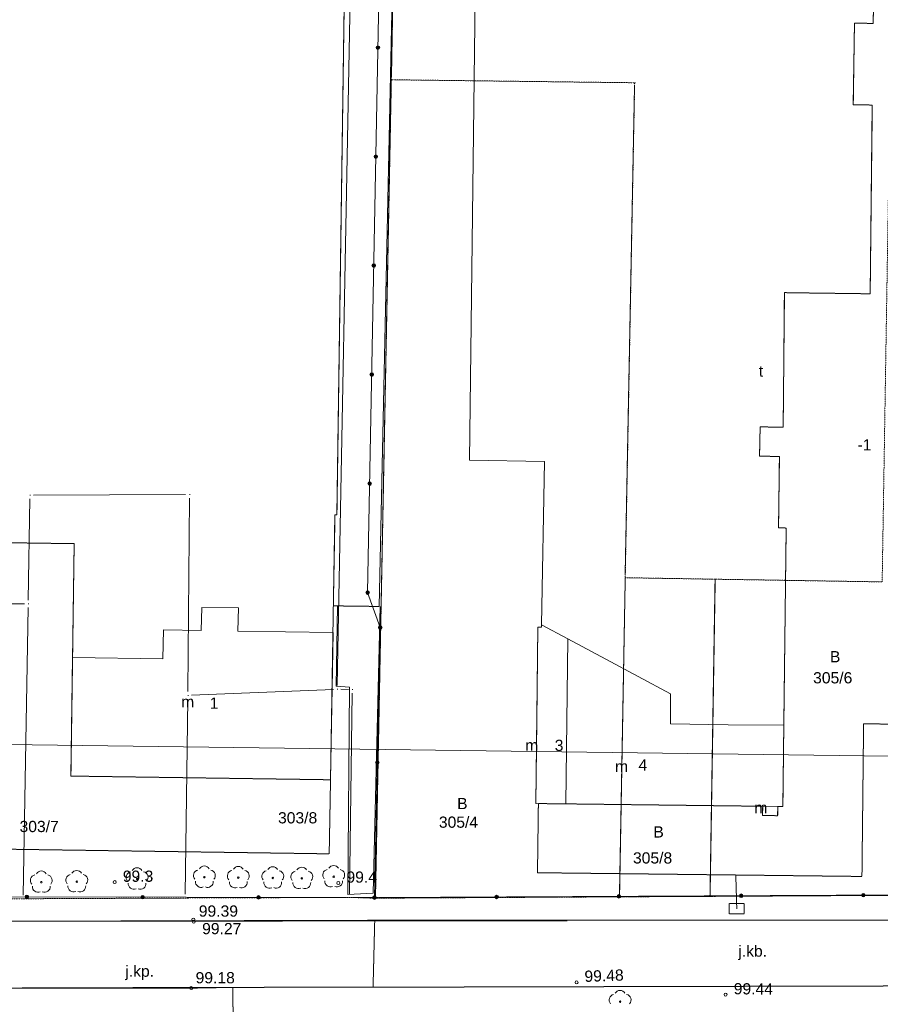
# Model space of a CAD drawing. Header units: millimetres. Extents: x 7098408 to 7789344, y 5351952 to 5979042.
# Tile 51 of 55: x 7534133 to 7591657, y 5845621 to 5911459. Entities that reach past the tile are written whole.
import ezdxf

# ---------------------------------------------------------------- set-up
doc = ezdxf.new("R2010")
doc.units = ezdxf.units.MM
doc.header["$MEASUREMENT"] = 0
doc.linetypes.add('4002', pattern=[2, 1, -1])
doc.linetypes.add('4003', pattern=[3, 2, -1])
for name, color, linetype, lineweight, true_color in [('Budynki_Nr_pióra__102', 7, 'Continuous', 5, 0xcccccc), ('Drogi_Nr_pióra__102', 7, 'Continuous', 5, 0xcccccc), ('Dzialki_Nr_pióra__102', 7, 'Continuous', 5, 0xcccccc), ('Elementy_budynkow_Nr_pióra__102', 7, 'Continuous', 5, 0xcccccc), ('Ogrodzenia_Nr_pióra__102', 7, 'Continuous', 5, 0xcccccc), ('Projekty_Nr_pióra__102', 7, 'Continuous', 5, 0xcccccc), ('Roslinnosc_Nr_pióra__102', 7, 'Continuous', 5, 0xcccccc), ('Rzezba_Nr_pióra__102', 7, 'Continuous', 5, 0xcccccc), ('SYSTEM_Nr_pióra__102', 7, 'Continuous', 5, 0xcccccc), ('Uzytki_Nr_pióra__102', 7, 'Continuous', 5, 0xcccccc)]:
    doc.layers.add(name, color=color, linetype=linetype, lineweight=lineweight, true_color=true_color)
doc.styles.add('STYL_AUTOMATYCZNY_2', font='arial.ttf')

msp = doc.modelspace()

# ---------------------------------------------------------------- linework, layer by layer
at = {"layer": 'Budynki_Nr_pióra__102', "color": 254, "linetype": 'Continuous', "lineweight": 5, "true_color": 0xcccccc, "flags": 128}
for points in [[(7556201.07, 5938819.93), (7555337.36, 5878347.34), (7555207.25, 5878347.34), (7554910.01, 5860634.82), (7537557.78, 5860882.02), (7537774.96, 5876423.76), (7530540.02, 5876522.84)], [(7591251.81, 5914809.24), (7591181.75, 5911206.29), (7589930.72, 5911236.31), (7589850.66, 5905771.83), (7591121.7, 5905751.81), (7590981.59, 5893131.46), (7585246.88, 5893211.53), (7585166.82, 5884204.14), (7583625.55, 5884234.17), (7583585.52, 5882272.56), (7584916.61, 5882252.54), (7584856.56, 5877478.63), (7585366.98, 5877468.62), (7585206.85, 5864277.8), (7585146.8, 5858853.36), (7584806.52, 5858853.36), (7584796.51, 5858232.85), (7583785.68, 5858242.86), (7583795.69, 5858863.36), (7570644.91, 5859023.5), (7568623.25, 5859053.52), (7568693.31, 5864548.03), (7568763.37, 5870843.19), (7569003.56, 5870843.19), (7569003.56, 5871003.32), (7569203.73, 5881912.26), (7564199.62, 5882012.35), (7564770.09, 5929391.2)]]:
    msp.add_lwpolyline(points, dxfattribs=at)
at = {"layer": 'Drogi_Nr_pióra__102', "color": 254, "linetype": 'Continuous', "lineweight": 5, "true_color": 0xcccccc}
for p, q in [((7555284.31, 5866891.95), (7555368.38, 5872259.35)), ((7558229.73, 5872212.31), (7557755.34, 5853049.6)), ((7556172.04, 5866837.9), (7555284.31, 5866891.95)), ((7556062.95, 5852966.53), (7556172.04, 5866837.9)), ((7557755.34, 5853049.6), (7556062.95, 5852966.53)), ((7570732.98, 5851210.09), (7530844.27, 5851164.05)), ((7598757.96, 5851257.13), (7557864.43, 5851237.11)), ((7548367.64, 5846753.43), (7531035.43, 5846701.39))]:
    msp.add_line(p, q, dxfattribs=at)
at = {"layer": 'Drogi_Nr_pióra__102', "color": 254, "linetype": '4003', "lineweight": 5, "true_color": 0xcccccc}
for p, q in [((7530844.27, 5851164.05), (7557864.43, 5851237.11)), ((7557864.43, 5851237.11), (7557754.34, 5846763.44)), ((7557754.34, 5846763.44), (7557864.43, 5851237.11)), ((7557864.43, 5851237.11), (7598757.96, 5851257.13)), ((7531035.43, 5846701.39), (7548367.64, 5846753.43)), ((7545605.38, 5846703.39), (7531035.43, 5846701.39)), ((7548367.64, 5846753.43), (7545605.38, 5846703.39)), ((7548367.64, 5846753.43), (7557754.34, 5846763.44)), ((7557754.34, 5846763.44), (7548367.64, 5846753.43)), ((7548438.7, 5842701.11), (7548367.64, 5846753.43)), ((7548367.64, 5846753.43), (7548438.7, 5842701.11)), ((7557754.34, 5846763.44), (7603862.15, 5846873.53)), ((7603862.15, 5846873.53), (7557754.34, 5846763.44))]:
    msp.add_line(p, q, dxfattribs=at)
at = {"layer": 'Dzialki_Nr_pióra__102', "color": 254, "linetype": 'Continuous', "lineweight": 5, "true_color": 0xcccccc}
for p, q in [((7555357.37, 5866939.99), (7556768.53, 5941521.14)), ((7559630.88, 5941230.91), (7558980.34, 5907693.4)), ((7558970.34, 5907192.99), (7557919.47, 5852968.53)), ((7557919.47, 5852968.53), (7558970.34, 5907192.99)), ((7559225.55, 5907440.2), (7574988.47, 5907246.04)), ((7575233.67, 5906992.83), (7574613.16, 5874396.1)), ((7534699.43, 5872644.66), (7534801.52, 5879420.22)), ((7535055.73, 5879671.43), (7545224.06, 5879709.46)), ((7545472.27, 5879460.25), (7545366.18, 5866529.65)), ((7574858.36, 5874141.89), (7580362.88, 5874049.82)), ((7574604.16, 5873895.69), (7574231.85, 5853058.6)), ((7574231.85, 5853058.6), (7574604.16, 5873895.69)), ((7580609.08, 5873795.61), (7580276.81, 5853088.63)), ((7580276.81, 5853088.63), (7580609.08, 5873795.61)), ((7580863.29, 5874041.81), (7591532.04, 5873869.67)), ((7523386.16, 5872384.45), (7534445.23, 5872394.46)), ((7534691.43, 5872144.25), (7534369.16, 5852928.5)), ((7534369.16, 5852928.5), (7534691.43, 5872144.25)), ((7545614.38, 5866289.45), (7555102.16, 5866679.77)), ((7556102.98, 5866681.78), (7555602.57, 5866687.78)), ((7555602.57, 5866687.78), (7556102.98, 5866681.78)), ((7556186.05, 5853018.57), (7556350.19, 5866429.57)), ((7556350.19, 5866429.57), (7556186.05, 5853018.57)), ((7545361.18, 5866029.24), (7545187.03, 5852978.54)), ((7545187.03, 5852978.54), (7545361.18, 5866029.24)), ((7544933.83, 5852727.33), (7534615.36, 5852679.29)), ((7534615.36, 5852679.29), (7544933.83, 5852727.33)), ((7555932.85, 5852767.37), (7545434.24, 5852729.33)), ((7545434.24, 5852729.33), (7555932.85, 5852767.37)), ((7557664.27, 5852725.33), (7556433.26, 5852761.36)), ((7556433.26, 5852761.36), (7557664.27, 5852725.33)), ((7573977.64, 5852807.4), (7558164.68, 5852719.33)), ((7558164.68, 5852719.33), (7573977.64, 5852807.4)), ((7580022.6, 5852837.42), (7574478.05, 5852809.4)), ((7574478.05, 5852809.4), (7580022.6, 5852837.42)), ((7592122.52, 5852907.48), (7580523.01, 5852839.42)), ((7580523.01, 5852839.42), (7592122.52, 5852907.48))]:
    msp.add_line(p, q, dxfattribs=at)
at = {"layer": 'Elementy_budynkow_Nr_pióra__102', "color": 254, "linetype": '4003', "lineweight": 5, "true_color": 0xcccccc, "flags": 128}
for points in [[(7554910.01, 5860634.82), (7554820.93, 5855681.76), (7526000.3, 5856097.1), (7527247.32, 5943149.48), (7539176.1, 5942981.34), (7559633.88, 5941342), (7558160.67, 5872223.32), (7555098.16, 5872263.35), (7555207.25, 5878347.34), (7555337.36, 5878347.34), (7556201.07, 5938819.93), (7555780.72, 5938829.94), (7555770.71, 5936438.98), (7550346.26, 5936518.04), (7550376.29, 5938910), (7547343.8, 5938949.03), (7547353.81, 5939449.44), (7544131.17, 5939499.49), (7544131.17, 5938999.08), (7539317.22, 5939068.13), (7539327.23, 5940189.05), (7531831.08, 5940298.14), (7531811.07, 5938776.89), (7532311.48, 5938766.89), (7532222.4, 5932732.94), (7530090.65, 5932772.97), (7530021.6, 5927728.83), (7531572.87, 5927708.82), (7531473.79, 5920784.14), (7529922.52, 5920814.16), (7529764.39, 5909706.06), (7532346.5, 5909677.03), (7532316.48, 5907645.37), (7531285.63, 5907655.37), (7531186.55, 5900599.59), (7529636.28, 5900619.6), (7529626.27, 5900129.2), (7531177.55, 5900109.19), (7531147.52, 5897658.18), (7529596.25, 5897677.19), (7529477.15, 5889861.78), (7531028.42, 5889841.77), (7530999.4, 5887390.76), (7529448.13, 5887409.77), (7529398.09, 5884088.05), (7530949.36, 5884068.03), (7530909.33, 5881616.02), (7530609.08, 5881616.02), (7530540.02, 5876522.84), (7537774.96, 5876423.76), (7537557.78, 5860882.02)], [(7568803.4, 5859043.51), (7570644.91, 5859023.5), (7583795.69, 5858863.36), (7583785.68, 5858242.86), (7584796.51, 5858232.85), (7584806.52, 5858853.36), (7585146.8, 5858853.36), (7585206.85, 5864277.8), (7585366.98, 5877468.62), (7584856.56, 5877478.63), (7584906.6, 5881712.1), (7584916.61, 5882252.54), (7583585.52, 5882272.56), (7583625.55, 5884234.17), (7585166.82, 5884204.14), (7585196.84, 5887426.79), (7585246.88, 5893211.53), (7585557.14, 5893201.52), (7590981.59, 5893131.46), (7591121.7, 5905751.81), (7589850.66, 5905771.83), (7589930.72, 5911236.31), (7591181.75, 5911206.29), (7591251.81, 5914809.24), (7588769.77, 5914859.28), (7588829.82, 5919393), (7591301.85, 5919362.97), (7591311.86, 5922845.83), (7595805.54, 5922815.81), (7595535.32, 5899346.56), (7600529.41, 5899286.51), (7600109.07, 5864257.79), (7590541.22, 5864377.89), (7590431.13, 5854169.52), (7568743.35, 5854419.72)]]:
    msp.add_lwpolyline(points, close=True, dxfattribs=at)
at = {"layer": 'Elementy_budynkow_Nr_pióra__102', "color": 254, "linetype": 'Continuous', "lineweight": 5, "true_color": 0xcccccc, "flags": 128}
for points in [[(7537557.78, 5860882.02), (7537666.87, 5868818.53), (7543710.82, 5868729.45), (7543740.85, 5870650.03), (7546271.92, 5870611), (7546301.95, 5872162.27), (7548753.96, 5872132.24), (7548723.93, 5870580.97), (7555089.15, 5870491.9), (7554910.01, 5860634.82)], [(7568763.37, 5870843.19), (7569003.56, 5870843.19), (7569003.56, 5871003.32), (7570775.02, 5870052.54), (7570644.91, 5859023.5), (7568623.25, 5859053.52)], [(7570775.02, 5870052.54), (7573307.09, 5868701.43), (7577640.65, 5866379.53), (7577630.64, 5864367.88), (7581493.81, 5864317.84), (7585206.85, 5864277.8), (7585146.8, 5858853.36), (7584806.52, 5858853.36), (7583795.69, 5858863.36), (7570644.91, 5859023.5)], [(7583795.69, 5858863.36), (7584806.52, 5858853.36), (7584796.51, 5858232.85), (7583785.68, 5858242.86)]]:
    msp.add_lwpolyline(points, close=True, dxfattribs=at)
at = {"layer": 'Ogrodzenia_Nr_pióra__102', "color": 254, "linetype": 'Continuous', "lineweight": 5, "true_color": 0xcccccc}
for p, q in [((7558623.05, 5938740.86), (7557390.04, 5873154.08)), ((7557390.04, 5873154.08), (7558230.73, 5870823.17)), ((7558230.73, 5870823.17), (7557843.41, 5852759.36)), ((7557843.41, 5852759.36), (7526871.01, 5852815.4)), ((7557843.41, 5852759.36), (7598697.91, 5852958.52))]:
    msp.add_line(p, q, dxfattribs=at)
for centre, radius in [((7558074.6, 5909590.96), 120.1), ((7558074.6, 5909590.96), 80.07), ((7558074.6, 5909590.96), 40.03), ((7557938.49, 5902303.99), 120.1), ((7557938.49, 5902303.99), 80.07), ((7557938.49, 5902303.99), 40.03), ((7557801.38, 5895016.01), 120.1), ((7557801.38, 5895016.01), 80.07), ((7557801.38, 5895016.01), 40.03), ((7557664.27, 5887729.03), 120.1), ((7557664.27, 5887729.03), 80.07), ((7557664.27, 5887729.03), 40.03), ((7557527.15, 5880441.06), 120.1), ((7557527.15, 5880441.06), 80.07), ((7557527.15, 5880441.06), 40.03), ((7557390.04, 5873154.08), 120.1), ((7557390.04, 5873154.08), 120.1), ((7557390.04, 5873154.08), 80.07), ((7557390.04, 5873154.08), 80.07), ((7557390.04, 5873154.08), 40.03), ((7557390.04, 5873154.08), 40.03), ((7558230.73, 5870823.17), 120.1), ((7558230.73, 5870823.17), 120.1), ((7558230.73, 5870823.17), 80.07), ((7558230.73, 5870823.17), 80.07), ((7558230.73, 5870823.17), 40.03), ((7558230.73, 5870823.17), 40.03), ((7558037.57, 5861791.77), 120.1), ((7558037.57, 5861791.77), 80.07), ((7558037.57, 5861791.77), 40.03), ((7534614.36, 5852801.39), 120.1), ((7534614.36, 5852801.39), 80.07), ((7534614.36, 5852801.39), 40.03), ((7542356.71, 5852787.38), 120.1), ((7542356.71, 5852787.38), 80.07), ((7542356.71, 5852787.38), 40.03), ((7550100.06, 5852773.37), 120.1), ((7550100.06, 5852773.37), 80.07), ((7550100.06, 5852773.37), 40.03), ((7557843.41, 5852759.36), 120.1), ((7557843.41, 5852759.36), 120.1), ((7557843.41, 5852759.36), 120.1), ((7557843.41, 5852759.36), 80.07), ((7557843.41, 5852759.36), 80.07), ((7557843.41, 5852759.36), 80.07), ((7557843.41, 5852759.36), 40.03), ((7557843.41, 5852759.36), 40.03), ((7557843.41, 5852759.36), 40.03), ((7566014.11, 5852799.39), 120.1), ((7566014.11, 5852799.39), 80.07), ((7566014.11, 5852799.39), 40.03), ((7574184.81, 5852839.42), 120.1), ((7574184.81, 5852839.42), 80.07), ((7574184.81, 5852839.42), 40.03), ((7582356.51, 5852878.46), 120.1), ((7582356.51, 5852878.46), 80.07), ((7582356.51, 5852878.46), 40.03), ((7590527.21, 5852918.49), 120.1), ((7590527.21, 5852918.49), 80.07), ((7590527.21, 5852918.49), 40.03)]:
    msp.add_circle(centre, radius, dxfattribs=at)
at = {"layer": 'Projekty_Nr_pióra__102', "color": 254, "linetype": '4003', "lineweight": 5, "true_color": 0xcccccc}
msp.add_line((7582064.27, 5852012.75), (7581998.22, 5854265.59), dxfattribs=at)
at = {"layer": 'Projekty_Nr_pióra__102', "color": 254, "linetype": '4003', "lineweight": 5, "true_color": 0xcccccc, "flags": 128}
msp.add_lwpolyline([(7581563.86, 5852363.03), (7582564.68, 5852363.03), (7582564.68, 5851662.46), (7581563.86, 5851662.46)], close=True, dxfattribs=at)
at = {"layer": 'Roslinnosc_Nr_pióra__102', "color": 254, "linetype": 'Continuous', "lineweight": 5, "true_color": 0xcccccc}
for centre in [(7535577.15, 5853787.2), (7537949.1, 5853817.23), (7541981.41, 5853998.37), (7546475.09, 5854118.47), (7548746.95, 5854089.45), (7551048.84, 5854069.43), (7552989.43, 5854039.41), (7555121.18, 5854150.5), (7574265.88, 5845797.65)]:
    msp.add_circle(centre, 50.04, dxfattribs=at)
for centre, start, end in [((7535577.15, 5854162.51), 30.19, 149.7700001), ((7537949.1, 5854192.53), 30.1900001, 149.77), ((7541626.11, 5854113.47), 102.5, 221.7500001), ((7541981.41, 5854373.68), 30.19, 149.7700001), ((7542336.7, 5854113.47), 318.3000001, 77.4899999), ((7546119.8, 5854233.57), 102.5000001, 221.75), ((7546475.09, 5854493.78), 30.19, 149.7700001), ((7546830.38, 5854233.57), 318.2999999, 77.4899999), ((7548391.66, 5854204.54), 102.4999999, 221.7500002), ((7548746.95, 5854464.76), 30.1900002, 149.7699999), ((7549102.24, 5854204.54), 318.3000001, 77.4899997), ((7550693.55, 5854184.53), 102.5000001, 221.75), ((7551048.84, 5854444.74), 30.19, 149.7700001), ((7551404.13, 5854184.53), 318.2999999, 77.4899999), ((7552634.14, 5854154.5), 102.5000001, 221.75), ((7552989.43, 5854414.72), 30.1899999, 149.7700002), ((7553344.72, 5854154.5), 318.3, 77.4899999), ((7554765.89, 5854265.59), 102.5000001, 221.75), ((7555121.18, 5854525.81), 30.1899999, 149.7700001), ((7555476.47, 5854265.59), 318.3, 77.49), ((7535221.86, 5853902.3), 102.5, 221.7500001), ((7535932.45, 5853902.3), 318.3, 77.4899999), ((7537593.81, 5853932.32), 102.5, 221.7500001), ((7538304.39, 5853932.32), 318.3000002, 77.4899998), ((7541761.22, 5853693.12), 174.33, 293.4499999), ((7542201.59, 5853693.12), 246.2399999, 5.74), ((7546254.91, 5853813.22), 174.3299999, 293.4499999), ((7546695.27, 5853813.22), 246.2399999, 5.74), ((7548526.77, 5853784.2), 174.33, 293.4499998), ((7548967.13, 5853784.2), 246.24, 5.7399999), ((7550828.66, 5853764.18), 174.3299999, 293.4499999), ((7551269.02, 5853764.18), 246.2399999, 5.74), ((7552769.25, 5853734.16), 174.3299999, 293.45), ((7553209.61, 5853734.16), 246.2399999, 5.74), ((7554901, 5853845.25), 174.33, 293.45), ((7555341.36, 5853845.25), 246.2399999, 5.74), ((7535356.97, 5853481.95), 174.33, 293.4499999), ((7535797.33, 5853481.95), 246.2399999, 5.74), ((7537728.92, 5853511.98), 174.33, 293.45), ((7538169.28, 5853511.98), 246.24, 5.74), ((7574265.88, 5846172.96), 30.19, 149.7700001), ((7573910.59, 5845912.74), 102.5, 221.7500001), ((7574621.17, 5845912.74), 318.3000001, 77.4899999)]:
    msp.add_arc(centre, 375.31, start, end, dxfattribs=at)
at = {"layer": 'Rzezba_Nr_pióra__102', "color": 254, "linetype": 'Continuous', "lineweight": 5, "true_color": 0xcccccc}
for centre in [(7540481.17, 5853788.2), (7555431.43, 5853730.15), (7545735.48, 5851287.15), (7545765.51, 5851147.04), (7571353.49, 5847087.71), (7545605.38, 5846703.39), (7581311.66, 5846269.04)]:
    msp.add_circle(centre, 100.08, dxfattribs=at)
at = {"layer": 'SYSTEM_Nr_pióra__102', "color": 254, "linetype": 'Continuous', "lineweight": 5, "true_color": 0xcccccc}
for p, q in [((7558975.34, 5907443.2), (7559025.38, 5907443.2)), ((7558975.34, 5907443.2), (7559025.38, 5907443.2)), ((7558975.34, 5907443.2), (7559025.38, 5907443.2)), ((7558975.34, 5907443.2), (7559025.38, 5907443.2)), ((7575238.68, 5907243.04), (7575288.72, 5907243.04)), ((7575238.68, 5907243.04), (7575288.72, 5907243.04)), ((7534805.52, 5879670.43), (7534855.56, 5879670.43)), ((7534805.52, 5879670.43), (7534855.56, 5879670.43)), ((7545474.27, 5879710.46), (7545524.31, 5879710.46)), ((7545474.27, 5879710.46), (7545524.31, 5879710.46)), ((7574608.16, 5874145.9), (7574658.2, 5874145.9)), ((7574608.16, 5874145.9), (7574658.2, 5874145.9)), ((7574608.16, 5874145.9), (7574658.2, 5874145.9)), ((7574608.16, 5874145.9), (7574658.2, 5874145.9)), ((7580613.08, 5874045.81), (7580663.12, 5874045.81)), ((7580613.08, 5874045.81), (7580663.12, 5874045.81)), ((7580613.08, 5874045.81), (7580663.12, 5874045.81)), ((7580613.08, 5874045.81), (7580663.12, 5874045.81)), ((7534695.43, 5872394.46), (7534745.47, 5872394.46)), ((7534695.43, 5872394.46), (7534745.47, 5872394.46)), ((7534695.43, 5872394.46), (7534745.47, 5872394.46)), ((7534695.43, 5872394.46), (7534745.47, 5872394.46)), ((7545364.18, 5866279.45), (7545414.22, 5866279.45)), ((7545364.18, 5866279.45), (7545414.22, 5866279.45)), ((7545364.18, 5866279.45), (7545414.22, 5866279.45)), ((7545364.18, 5866279.45), (7545414.22, 5866279.45)), ((7555352.37, 5866689.78), (7555402.41, 5866689.78)), ((7555352.37, 5866689.78), (7555402.41, 5866689.78)), ((7555352.37, 5866689.78), (7555402.41, 5866689.78)), ((7555352.37, 5866689.78), (7555402.41, 5866689.78)), ((7556353.19, 5866679.77), (7556403.23, 5866679.77)), ((7556353.19, 5866679.77), (7556403.23, 5866679.77)), ((7556353.19, 5866679.77), (7556403.23, 5866679.77)), ((7556353.19, 5866679.77), (7556403.23, 5866679.77)), ((7534365.16, 5852678.29), (7534415.2, 5852678.29)), ((7534365.16, 5852678.29), (7534415.2, 5852678.29)), ((7534365.16, 5852678.29), (7534415.2, 5852678.29)), ((7534365.16, 5852678.29), (7534415.2, 5852678.29)), ((7534365.16, 5852678.29), (7534415.2, 5852678.29)), ((7534365.16, 5852678.29), (7534415.2, 5852678.29)), ((7545184.03, 5852728.33), (7545234.07, 5852728.33)), ((7545184.03, 5852728.33), (7545234.07, 5852728.33)), ((7545184.03, 5852728.33), (7545234.07, 5852728.33)), ((7545184.03, 5852728.33), (7545234.07, 5852728.33)), ((7545184.03, 5852728.33), (7545234.07, 5852728.33)), ((7545184.03, 5852728.33), (7545234.07, 5852728.33)), ((7556183.05, 5852768.37), (7556233.09, 5852768.37)), ((7556183.05, 5852768.37), (7556233.09, 5852768.37)), ((7556183.05, 5852768.37), (7556233.09, 5852768.37)), ((7556183.05, 5852768.37), (7556233.09, 5852768.37)), ((7556183.05, 5852768.37), (7556233.09, 5852768.37)), ((7556183.05, 5852768.37), (7556233.09, 5852768.37)), ((7557914.47, 5852718.33), (7557964.51, 5852718.33)), ((7557914.47, 5852718.33), (7557964.51, 5852718.33)), ((7557914.47, 5852718.33), (7557964.51, 5852718.33)), ((7557914.47, 5852718.33), (7557964.51, 5852718.33)), ((7557914.47, 5852718.33), (7557964.51, 5852718.33)), ((7557914.47, 5852718.33), (7557964.51, 5852718.33)), ((7574227.85, 5852808.4), (7574277.89, 5852808.4)), ((7574227.85, 5852808.4), (7574277.89, 5852808.4)), ((7574227.85, 5852808.4), (7574277.89, 5852808.4)), ((7574227.85, 5852808.4), (7574277.89, 5852808.4)), ((7574227.85, 5852808.4), (7574277.89, 5852808.4)), ((7574227.85, 5852808.4), (7574277.89, 5852808.4)), ((7580272.8, 5852838.42), (7580322.85, 5852838.42)), ((7580272.8, 5852838.42), (7580322.85, 5852838.42)), ((7580272.8, 5852838.42), (7580322.85, 5852838.42)), ((7580272.8, 5852838.42), (7580322.85, 5852838.42)), ((7580272.8, 5852838.42), (7580322.85, 5852838.42)), ((7580272.8, 5852838.42), (7580322.85, 5852838.42))]:
    msp.add_line(p, q, dxfattribs=at)
at = {"layer": 'SYSTEM_Nr_pióra__102', "color": 254, "linetype": 'Continuous', "lineweight": 5, "true_color": 0xcccccc, "flags": 128}
msp.add_lwpolyline([(7440556.24, 5864219.76), (7644526.49, 5861529.55), (7640522.21, 5673831.64), (7436764.13, 5677307.49)], close=True, dxfattribs=at)
at = {"layer": 'Uzytki_Nr_pióra__102', "color": 254, "linetype": '4002', "lineweight": 5, "true_color": 0xcccccc, "flags": 128}
for points in [[(7524176.81, 5943142.47), (7524457.04, 5943132.46), (7532043.26, 5943482.75), (7535756.3, 5943282.59), (7539669.51, 5943072.42), (7546024.72, 5942592.02), (7556773.53, 5941771.35), (7559635.88, 5941481.11), (7558975.34, 5907443.2), (7557914.47, 5852718.33), (7556183.05, 5852768.37), (7545184.03, 5852728.33), (7534365.16, 5852678.29), (7522835.71, 5852638.26), (7523135.95, 5872384.45)], [(7649619.67, 5755548.65), (7649569.63, 5744829.86), (7633406.37, 5725554.05), (7633446.41, 5712453.31), (7629393.08, 5707299.08), (7636869.21, 5702575.21), (7626030.33, 5693157.49), (7623147.96, 5690655.43), (7603231.63, 5672950.92), (7593213.42, 5664654.11), (7581553.85, 5654345.66), (7580723.17, 5671209.49), (7579952.54, 5672350.42), (7577900.86, 5673631.47), (7577290.36, 5673731.56), (7574808.32, 5674141.89), (7570815.05, 5674131.88), (7547355.81, 5674091.85), (7547345.8, 5666265.43), (7548606.84, 5666205.38), (7548716.93, 5655906.94), (7548756.96, 5651763.54), (7556363.2, 5644187.33), (7569724.15, 5644017.19), (7556593.39, 5632547.78), (7554932.02, 5631116.61), (7542381.73, 5620357.79), (7540460.16, 5618706.44), (7538578.61, 5617095.11), (7518812.41, 5599770.91), (7516080.17, 5597368.94), (7512787.47, 5594476.57), (7504450.63, 5588952.04), (7493821.91, 5589002.08), (7494952.84, 5637952.22), (7495443.24, 5692086.61), (7495923.64, 5716906.96), (7498565.8, 5904380.69), (7498936.11, 5938118.35), (7500847.68, 5938868.97), (7500957.77, 5920243.7), (7503910.19, 5920273.72), (7511246.2, 5920353.79), (7511206.17, 5917521.46), (7503910.19, 5917561.5), (7503870.15, 5909835.16), (7511176.14, 5909795.13), (7511076.06, 5908694.23), (7499986.97, 5908644.18), (7499996.98, 5904891.11), (7500057.03, 5896374.12), (7508684.1, 5896254.02), (7508203.71, 5868661.4), (7508093.62, 5855720.79), (7518181.89, 5855630.71), (7520353.67, 5855590.68), (7520653.92, 5872314.39), (7521985.01, 5872354.43), (7522835.71, 5942982.34), (7524176.81, 5943142.47), (7523135.95, 5872384.45), (7522835.71, 5852638.26), (7534365.16, 5852678.29), (7545184.03, 5852728.33), (7556183.05, 5852768.37), (7557914.47, 5852718.33), (7574227.85, 5852808.4), (7580272.8, 5852838.42), (7592372.73, 5852908.48), (7601640.33, 5852958.52), (7603842.13, 5852958.52), (7615301.53, 5852998.55), (7626320.56, 5853038.59), (7629202.93, 5853108.65), (7639181.11, 5853148.68), (7651050.84, 5853198.72), (7662830.5, 5853248.76), (7674389.98, 5853288.79), (7686419.84, 5853338.83), (7698189.5, 5853378.87), (7710209.35, 5853549.01), (7710259.39, 5840978.7), (7674960.45, 5840878.62), (7674980.46, 5794880.9), (7679634.28, 5795191.15), (7686119.6, 5798003.46), (7693305.49, 5801116.01), (7686059.55, 5785243), (7683887.77, 5780519.12), (7672428.37, 5755438.56), (7661349.29, 5755498.6), (7649619.67, 5755548.65), (7624078.73, 5780298.94), (7616342.38, 5780509.11), (7616162.23, 5772982.94), (7623888.57, 5772762.76), (7624078.73, 5780298.94), (7649619.67, 5755548.65), (7555122.18, 5752346.02), (7555112.17, 5754287.61), (7555102.16, 5758731.26), (7555622.59, 5794260.39), (7555742.69, 5801346.2), (7544233.25, 5801336.19), (7542321.68, 5801396.24), (7533564.5, 5801396.24), (7519553.01, 5801396.24), (7507513.14, 5801396.24), (7503549.89, 5801396.24), (7500847.68, 5801396.24), (7500857.68, 5779378.19), (7500857.68, 5773573.43), (7500857.68, 5735842.49), (7506812.57, 5735842.49), (7518372.05, 5735852.5), (7532873.94, 5735852.5), (7538888.87, 5735852.5), (7541611.1, 5738614.76), (7543602.73, 5740656.43), (7555122.18, 5752346.02), (7649619.67, 5755548.65), (7623838.53, 5720219.68), (7601820.47, 5720760.12), (7601580.28, 5711992.93), (7601400.13, 5703896.29), (7579021.78, 5704336.65), (7579051.8, 5683169.29), (7581473.79, 5677004.24), (7585016.69, 5673161.09), (7600799.64, 5672890.87), (7601189.96, 5694758.8), (7612809.48, 5694398.5), (7623208.01, 5694208.35), (7623838.53, 5720219.68)], [(7592823.1, 5938398.58), (7593783.88, 5938318.52), (7593053.28, 5894042.21), (7592372.73, 5852908.48), (7580272.8, 5852838.42), (7580613.08, 5874045.81), (7591782.24, 5873865.67)], [(7574227.85, 5852808.4), (7557914.47, 5852718.33), (7558975.34, 5907443.2), (7575238.68, 5907243.04), (7574608.16, 5874145.9)], [(7574608.16, 5874145.9), (7580613.08, 5874045.81), (7580272.8, 5852838.42), (7574227.85, 5852808.4)]]:
    msp.add_lwpolyline(points, close=True, dxfattribs=at)

# ---------------------------------------------------------------- texts
at = {"layer": 'Budynki_Nr_pióra__102', "color": 254, "linetype": 'Continuous', "lineweight": 5, "true_color": 0xcccccc, "char_height": 750, "attachment_point": 7, "rotation": 359.97, "style": 'STYL_AUTOMATYCZNY_2'}
for s, insert in [('\\A1;{\\pql;\\fArial|b0|i0|c238|p0;\\W1.000000;t}', (7583536.37, 5887578.23)), ('\\A1;{\\pql;\\fArial|b0|i0|c238|p0;\\W1.000000;-1}', (7590136.38, 5882658.14)), ('\\A1;{\\pql;\\fArial|b0|i0|c238|p0;\\W1.000000;m}', (7544926.73, 5865476.08)), ('\\A1;{\\pql;\\fArial|b0|i0|c238|p0;\\W1.000000;1}', (7546830.29, 5865385.96)), ('\\A1;{\\pql;\\fArial|b0|i0|c238|p0;\\W1.000000;m}', (7567921.59, 5862571.7)), ('\\A1;{\\pql;\\fArial|b0|i0|c238|p0;\\W1.000000;3}', (7569894.86, 5862550.66)), ('\\A1;{\\pql;\\fArial|b0|i0|c238|p0;\\W1.000000;m}', (7573926.51, 5861153.53)), ('\\A1;{\\pql;\\fArial|b0|i0|c238|p0;\\W1.000000;4}', (7575492.79, 5861245.67)), ('\\A1;{\\pql;\\fArial|b0|i0|c238|p0;\\W1.000000;m}', (7583236.14, 5858395.27))]:
    msp.add_mtext(s, dxfattribs=dict(at, insert=insert))
at = {"layer": 'Drogi_Nr_pióra__102', "color": 254, "linetype": 'Continuous', "lineweight": 5, "true_color": 0xcccccc, "char_height": 750, "attachment_point": 7, "style": 'STYL_AUTOMATYCZNY_2'}
for s, insert, rotation in [('\\A1;{\\pql;\\fArial|b0|i0|c238|p0;\\W1.000000;j.kb. }', (7582166.43, 5848575.53), 0.136805), ('\\A1;{\\pql;\\fArial|b0|i0|c238|p0;\\W1.000000;j.kp. }', (7541191.72, 5847234.21), 0.057496)]:
    msp.add_mtext(s, dxfattribs=dict(at, insert=insert, rotation=rotation))
at = {"layer": 'Dzialki_Nr_pióra__102', "color": 254, "linetype": 'Continuous', "lineweight": 5, "true_color": 0xcccccc, "char_height": 750, "attachment_point": 7, "style": 'STYL_AUTOMATYCZNY_2'}
for s, insert in [('\\A1;{\\pql;\\fArial|b0|i0|c238|p0;\\W1.000000;305/6}', (7587166.56, 5867069.84)), ('\\A1;{\\pql;\\fArial|b0|i0|c238|p0;\\W1.000000;303/8}', (7551400.23, 5857706.16)), ('\\A1;{\\pql;\\fArial|b0|i0|c238|p0;\\W1.000000;303/7}', (7534122.06, 5857125.68)), ('\\A1;{\\pql;\\fArial|b0|i0|c238|p0;\\W1.000000;305/4}', (7562151.04, 5857415.92)), ('\\A1;{\\pql;\\fArial|b0|i0|c238|p0;\\W1.000000;305/8}', (7575125.68, 5855022.96))]:
    msp.add_mtext(s, dxfattribs=dict(at, insert=insert))
at = {"layer": 'Rzezba_Nr_pióra__102', "color": 254, "linetype": 'Continuous', "lineweight": 5, "true_color": 0xcccccc, "char_height": 750, "attachment_point": 7, "style": 'STYL_AUTOMATYCZNY_2'}
for s, insert in [('\\A1;{\\pql;\\fArial|b0|i0|c238|p0;\\W1.000000;99.3}', (7541024.91, 5853800.67)), ('\\A1;{\\pql;\\fArial|b0|i0|c238|p0;\\W1.000000;99.4}', (7555975.17, 5853743.13)), ('\\A1;{\\pql;\\fArial|b0|i0|c238|p0;\\W1.000000;99.39}', (7546104.08, 5851470.76)), ('\\A1;{\\pql;\\fArial|b0|i0|c238|p0;\\W1.000000;99.27}', (7546327.26, 5850295.3)), ('\\A1;{\\pql;\\fArial|b0|i0|c238|p0;\\W1.000000;99.18}', (7545890.9, 5847012.61))]:
    msp.add_mtext(s, dxfattribs=dict(at, insert=insert))
for s, insert, rotation in [('\\A1;{\\pql;\\fArial|b0|i0|c238|p0;\\W1.000000;99.48}', (7571896.71, 5847102.3), 2.149997), ('\\A1;{\\pql;\\fArial|b0|i0|c238|p0;\\W1.000000;99.44}', (7581855.53, 5846281.55), 359.390001)]:
    msp.add_mtext(s, dxfattribs=dict(at, insert=insert, rotation=rotation))
at = {"layer": 'Uzytki_Nr_pióra__102', "color": 254, "linetype": 'Continuous', "lineweight": 5, "true_color": 0xcccccc, "char_height": 750, "attachment_point": 7, "style": 'STYL_AUTOMATYCZNY_2'}
for insert in [(7588288.38, 5868489.48), (7563369.94, 5858670.43), (7576488.7, 5856772.87)]:
    msp.add_mtext('\\A1;{\\pql;\\fArial|b0|i0|c238|p0;\\W1.000000;B}', dxfattribs=dict(at, insert=insert))

doc.saveas('drawing.dxf')
